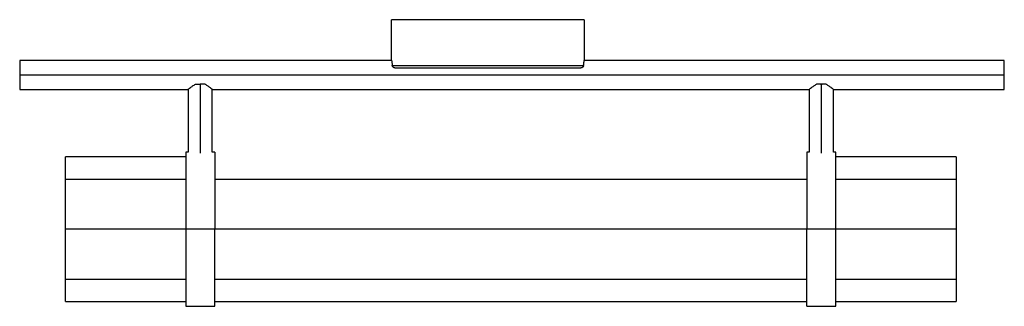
# Paper-space layout '_Izquierda' of a CAD drawing. Header units: millimetres. Extents: x 544 to 953, y -147 to -28.
import ezdxf

# ---------------------------------------------------------------- set-up
doc = ezdxf.new("R2010")
doc.units = ezdxf.units.MM

psp = doc.layouts.new('_Izquierda')

# ---------------------------------------------------------------- linework, layer by layer
at = {"color": 7, "linetype": 'Continuous', "lineweight": 25}
for p, q in [((698.97, -44.92), (698.97, -28)), ((778.97, -28), (778.97, -44.92)), ((698.97, -44.92), (544.47, -44.92)), ((953.47, -44.92), (778.97, -44.92)), ((544.47, -50.92), (953.47, -50.92)), ((544.47, -56.92), (614.47, -56.92)), ((614.47, -56.92), (614.47, -83)), ((619.18, -54.79), (619.77, -54.79)), ((619.47, -54.79), (619.47, -83.39)), ((624.47, -56.92), (872.48, -56.92)), ((624.47, -83), (624.47, -56.92)), ((872.47, -56.92), (872.47, -83)), ((877.18, -54.79), (877.77, -54.79)), ((877.47, -83.39), (877.47, -54.79)), ((882.47, -56.92), (953.47, -56.92)), ((882.47, -83), (882.47, -56.92)), ((613.47, -85), (563.47, -85)), ((614.47, -83), (613.47, -83)), ((625.47, -83), (624.47, -83)), ((872.47, -83), (871.47, -83)), ((883.47, -83), (882.47, -83)), ((933.47, -85), (883.47, -85)), ((613.47, -94.33), (563.47, -94.33)), ((871.47, -94.33), (625.47, -94.33)), ((933.47, -94.33), (883.47, -94.33)), ((933.47, -115), (563.47, -115)), ((563.47, -135.67), (613.47, -135.67)), ((625.47, -135.67), (871.47, -135.67)), ((883.47, -135.67), (933.47, -135.67)), ((563.47, -145), (613.47, -145)), ((613.47, -147), (625.47, -147)), ((625.47, -145), (871.47, -145)), ((871.47, -147), (883.47, -147)), ((883.47, -145), (933.47, -145))]:
    psp.add_line(p, q, dxfattribs=at)
for points, knots in [([(778.97, -28), (778.97, -28), (778.72, -28), (777.69, -28), (776.93, -28), (774.93, -28), (773.69, -28), (770.78, -28), (769.11, -28), (765.41, -28), (763.37, -28), (759.02, -28), (756.7, -28), (751.86, -28), (749.34, -28), (744.21, -28), (741.59, -28), (736.35, -28), (733.74, -28), (728.6, -28), (726.08, -28), (721.25, -28), (718.93, -28), (714.57, -28), (712.54, -28), (708.84, -28), (707.17, -28), (704.26, -28), (703.02, -28), (701.02, -28), (700.25, -28), (699.23, -28), (698.97, -28), (698.97, -28)], [0, 0, 0, 0, 0.0625, 0.0625, 0.125, 0.125, 0.1875, 0.1875, 0.25, 0.25, 0.3125, 0.3125, 0.375, 0.375, 0.4375, 0.4375, 0.5, 0.5, 0.5625, 0.5625, 0.625, 0.625, 0.6875, 0.6875, 0.75, 0.75, 0.8125, 0.8125, 0.875, 0.875, 0.9375, 0.9375, 1, 1, 1, 1]), ([(544.47, -44.92), (544.47, -44.92), (544.47, -45.08), (544.47, -45.68), (544.47, -46.12), (544.47, -47.23), (544.47, -47.9), (544.47, -49.35), (544.47, -50.14), (544.47, -50.92)], [0, 0, 0, 0, 0.25, 0.25, 0.5, 0.5, 0.75, 0.75, 1, 1, 1, 1]), ([(698.97, -44.92), (698.97, -44.92), (698.97, -44.92), (698.98, -44.94), (698.98, -44.95), (698.98, -44.98), (698.99, -45.02), (699, -45.09), (699.02, -45.22), (699.05, -45.46), (699.09, -45.76), (699.13, -46.07), (699.17, -46.39), (699.2, -46.68), (699.22, -46.89), (699.23, -47)], [0, 0, 0, 0, 0.041789, 0.083475, 0.125113, 0.166756, 0.208458, 0.250272, 0.375284, 0.500395, 0.62494, 0.749555, 0.83312, 0.91646, 1, 1, 1, 1]), ([(778.71, -47), (778.72, -46.94), (778.73, -46.81), (778.75, -46.62), (778.77, -46.45), (778.79, -46.28), (778.82, -46.04), (778.86, -45.76), (778.9, -45.46), (778.93, -45.22), (778.95, -45.07), (778.96, -44.98), (778.97, -44.93), (778.97, -44.92), (778.97, -44.92)], [0, 0, 0, 0, 0.050016, 0.099902, 0.149748, 0.199645, 0.249685, 0.37482, 0.499904, 0.625249, 0.750514, 0.833763, 0.916783, 1, 1, 1, 1]), ([(953.47, -50.92), (953.47, -50.14), (953.47, -49.35), (953.47, -47.9), (953.47, -47.23), (953.47, -46.12), (953.47, -45.68), (953.47, -45.08), (953.47, -44.92), (953.47, -44.92)], [0, 0, 0, 0, 0.25, 0.25, 0.5, 0.5, 0.75, 0.75, 1, 1, 1, 1]), ([(700.33, -48), (700.3, -48), (700.24, -48), (700.15, -47.99), (700.06, -47.97), (699.98, -47.94), (699.85, -47.89), (699.7, -47.81), (699.54, -47.67), (699.41, -47.51), (699.32, -47.35), (699.26, -47.17), (699.24, -47.06), (699.23, -47)], [0, 0, 0, 0, 0.049628, 0.098997, 0.148579, 0.198838, 0.250223, 0.373172, 0.499984, 0.62286, 0.749931, 0.87317, 1, 1, 1, 1]), ([(699.23, -47), (699.51, -47), (700, -47), (701.42, -47), (702.34, -47), (704.57, -47), (705.89, -47), (708.87, -47), (710.53, -47), (714.15, -47), (716.11, -47), (720.26, -47), (722.45, -47), (726.99, -47), (729.34, -47), (734.12, -47), (736.54, -47), (741.4, -47), (743.83, -47), (748.61, -47), (750.95, -47), (755.49, -47), (757.68, -47), (761.83, -47), (763.79, -47), (767.42, -47), (769.08, -47), (772.06, -47), (773.37, -47), (775.61, -47), (776.53, -47), (777.94, -47), (778.44, -47), (778.71, -47)], [0, 0, 0, 0, 0.0625, 0.0625, 0.125, 0.125, 0.1875, 0.1875, 0.25, 0.25, 0.3125, 0.3125, 0.375, 0.375, 0.4375, 0.4375, 0.5, 0.5, 0.5625, 0.5625, 0.625, 0.625, 0.6875, 0.6875, 0.75, 0.75, 0.8125, 0.8125, 0.875, 0.875, 0.9375, 0.9375, 1, 1, 1, 1]), ([(700.33, -48), (700.64, -48), (701.16, -48), (702.6, -48), (703.53, -48), (705.74, -48), (707.03, -48), (709.94, -48), (711.56, -48), (715.07, -48), (716.97, -48), (720.98, -48), (723.09, -48), (727.46, -48), (729.71, -48), (734.31, -48), (736.64, -48), (741.31, -48), (743.64, -48), (748.23, -48), (750.49, -48), (754.86, -48), (756.97, -48), (760.98, -48), (762.87, -48), (766.39, -48), (768.01, -48), (770.92, -48), (772.21, -48), (774.42, -48), (775.34, -48), (776.78, -48), (777.31, -48), (777.62, -48)], [0, 0, 0, 0, 0.0625, 0.0625, 0.125, 0.125, 0.1875, 0.1875, 0.25, 0.25, 0.3125, 0.3125, 0.375, 0.375, 0.4375, 0.4375, 0.5, 0.5, 0.5625, 0.5625, 0.625, 0.625, 0.6875, 0.6875, 0.75, 0.75, 0.8125, 0.8125, 0.875, 0.875, 0.9375, 0.9375, 1, 1, 1, 1]), ([(778.71, -47), (778.71, -47.03), (778.7, -47.09), (778.68, -47.17), (778.66, -47.26), (778.61, -47.37), (778.53, -47.51), (778.4, -47.67), (778.25, -47.8), (778.08, -47.9), (777.92, -47.96), (777.77, -47.99), (777.67, -48), (777.62, -48)], [0, 0, 0, 0, 0.063914, 0.126644, 0.188484, 0.249744, 0.376855, 0.499821, 0.626464, 0.749306, 0.834459, 0.917302, 1, 1, 1, 1]), ([(544.47, -50.92), (544.47, -51.71), (544.47, -52.49), (544.47, -53.94), (544.47, -54.61), (544.47, -55.72), (544.47, -56.16), (544.47, -56.77), (544.47, -56.92), (544.47, -56.92)], [0, 0, 0, 0, 0.25, 0.25, 0.5, 0.5, 0.75, 0.75, 1, 1, 1, 1]), ([(953.47, -56.92), (953.47, -56.92), (953.47, -56.77), (953.47, -56.16), (953.47, -55.72), (953.47, -54.61), (953.47, -53.94), (953.47, -52.49), (953.47, -51.71), (953.47, -50.92)], [0, 0, 0, 0, 0.25, 0.25, 0.5, 0.5, 0.75, 0.75, 1, 1, 1, 1]), ([(614.47, -56.92), (614.47, -56.92), (614.39, -56.99), (614.68, -56.75), (615.31, -56.25), (616.27, -55.51), (617.09, -55.03), (617.5, -54.79)], [0, 0, 0, 0, 0.0000362, 0.2493388, 0.4995372, 0.7493717, 1, 1, 1, 1]), ([(617.5, -54.79), (617.56, -54.79), (617.69, -54.79), (617.88, -54.79), (618.07, -54.79), (618.27, -54.79), (618.51, -54.79), (618.8, -54.79), (619.13, -54.79), (619.36, -54.79), (619.47, -54.79)], [0, 0, 0, 0, 0.100128, 0.200029, 0.29987, 0.399815, 0.50003, 0.666754, 0.833155, 1, 1, 1, 1]), ([(621.45, -54.79), (621.85, -55.03), (622.67, -55.5), (623.63, -56.24), (624.26, -56.74), (624.55, -56.98), (624.47, -56.92), (624.47, -56.92)], [0, 0, 0, 0, 0.2488951, 0.4979516, 0.7468261, 0.9959903, 1, 1, 1, 1]), ([(872.48, -56.92), (872.48, -56.92), (872.4, -56.98), (872.69, -56.74), (873.32, -56.24), (874.27, -55.5), (875.09, -55.03), (875.5, -54.79)], [0, 0, 0, 0, 0.00401, 0.253174, 0.502048, 0.751105, 1, 1, 1, 1]), ([(879.45, -54.79), (879.86, -55.03), (880.68, -55.51), (881.63, -56.25), (882.27, -56.75), (882.55, -56.99), (882.47, -56.92), (882.47, -56.92)], [0, 0, 0, 0, 0.250628, 0.500463, 0.750661, 0.999964, 1, 1, 1, 1]), ([(563.47, -94.33), (563.47, -94.01), (563.47, -92.98), (563.47, -91.36), (563.47, -89.54), (563.47, -87.96), (563.47, -86.67), (563.47, -85.72), (563.47, -85.11), (563.47, -85.04), (563.47, -85)], [0, 0, 0, 0, 0.062924, 0.196792, 0.33066, 0.464528, 0.598396, 0.732264, 0.866132, 1, 1, 1, 1]), ([(613.47, -83), (613.47, -83), (613.47, -83.21), (613.47, -84.02), (613.47, -84.63), (613.47, -86.24), (613.47, -87.23), (613.47, -89.56), (613.47, -90.89), (613.47, -93.85), (613.47, -95.48), (613.47, -98.96), (613.47, -100.82), (613.47, -104.69), (613.47, -106.7), (613.47, -110.81), (613.47, -112.91), (613.47, -115)], [0, 0, 0, 0, 0.125, 0.125, 0.25, 0.25, 0.375, 0.375, 0.5, 0.5, 0.625, 0.625, 0.75, 0.75, 0.875, 0.875, 1, 1, 1, 1]), ([(625.47, -83), (625.47, -83), (625.47, -83), (625.47, -83.02), (625.47, -83.04), (625.47, -83.08), (625.47, -83.13), (625.47, -83.18), (625.47, -83.25), (625.47, -83.32), (625.47, -83.41), (625.47, -83.51), (625.47, -83.77), (625.47, -84.33), (625.47, -85.39), (625.47, -86.73), (625.47, -88.35), (625.47, -90.22), (625.47, -92.34), (625.47, -94.67), (625.47, -97.19), (625.47, -99.89), (625.47, -102.73), (625.47, -105.7), (625.47, -108.07), (625.47, -109.79), (625.47, -110.82), (625.47, -111.86), (625.47, -112.91), (625.47, -113.95), (625.47, -114.65), (625.47, -115)], [0, 0, 0, 0, 0.011392, 0.022769, 0.034133, 0.045489, 0.056839, 0.068188, 0.079539, 0.090895, 0.102262, 0.113641, 0.125037, 0.187526, 0.250025, 0.312514, 0.375014, 0.437503, 0.500002, 0.562491, 0.62499, 0.687479, 0.749979, 0.812468, 0.874967, 0.895842, 0.916672, 0.937481, 0.95829, 0.979122, 1, 1, 1, 1]), ([(871.47, -83), (871.47, -83), (871.47, -83.21), (871.47, -84.02), (871.47, -84.63), (871.47, -86.24), (871.47, -87.23), (871.47, -89.56), (871.47, -90.89), (871.47, -93.85), (871.47, -95.48), (871.47, -98.96), (871.47, -100.82), (871.47, -104.69), (871.47, -106.7), (871.47, -110.81), (871.47, -112.91), (871.47, -115)], [0, 0, 0, 0, 0.125, 0.125, 0.25, 0.25, 0.375, 0.375, 0.5, 0.5, 0.625, 0.625, 0.75, 0.75, 0.875, 0.875, 1, 1, 1, 1]), ([(883.47, -115), (883.47, -112.91), (883.47, -110.81), (883.47, -106.7), (883.47, -104.69), (883.47, -100.82), (883.47, -98.96), (883.47, -95.48), (883.47, -93.85), (883.47, -90.89), (883.47, -89.56), (883.47, -87.23), (883.47, -86.24), (883.47, -84.63), (883.47, -84.02), (883.47, -83.21), (883.47, -83), (883.47, -83)], [0, 0, 0, 0, 0.125, 0.125, 0.25, 0.25, 0.375, 0.375, 0.5, 0.5, 0.625, 0.625, 0.75, 0.75, 0.875, 0.875, 1, 1, 1, 1]), ([(933.47, -85), (933.47, -85.04), (933.47, -85.11), (933.47, -85.72), (933.47, -86.67), (933.47, -87.96), (933.47, -89.54), (933.47, -91.36), (933.47, -92.98), (933.47, -94.01), (933.47, -94.33)], [0, 0, 0, 0, 0.133868, 0.267736, 0.401604, 0.535472, 0.66934, 0.803208, 0.937076, 1, 1, 1, 1]), ([(563.47, -115), (563.47, -114.57), (563.47, -113.71), (563.47, -112.05), (563.47, -110.2), (563.47, -108.18), (563.47, -106.07), (563.47, -103.95), (563.47, -101.9), (563.47, -99.97), (563.47, -98.24), (563.47, -96.76), (563.47, -95.6), (563.47, -94.79), (563.47, -94.37), (563.47, -94.38), (563.47, -94.38)], [0, 0, 0, 0, 0.073444, 0.146887, 0.220331, 0.293774, 0.367218, 0.440661, 0.514105, 0.587549, 0.660992, 0.734436, 0.807879, 0.881323, 0.954767, 1, 1, 1, 1]), ([(933.47, -94.38), (933.47, -94.38), (933.47, -94.37), (933.47, -94.79), (933.47, -95.6), (933.47, -96.76), (933.47, -98.24), (933.47, -99.97), (933.47, -101.9), (933.47, -103.95), (933.47, -106.07), (933.47, -108.18), (933.47, -110.2), (933.47, -112.05), (933.47, -113.71), (933.47, -114.57), (933.47, -115)], [0, 0, 0, 0, 0.045233, 0.118677, 0.192121, 0.265564, 0.339008, 0.412451, 0.485895, 0.559339, 0.632782, 0.706226, 0.779669, 0.853113, 0.926556, 1, 1, 1, 1]), ([(563.47, -135.62), (563.47, -135.62), (563.47, -135.63), (563.47, -135.21), (563.47, -134.4), (563.47, -133.24), (563.47, -131.76), (563.47, -130.03), (563.47, -128.1), (563.47, -126.05), (563.47, -123.93), (563.47, -121.82), (563.47, -119.8), (563.47, -117.95), (563.47, -116.29), (563.47, -115.43), (563.47, -115)], [0, 0, 0, 0, 0.0452334, 0.118677, 0.1921206, 0.2655642, 0.3390078, 0.4124513, 0.4858949, 0.5593385, 0.6327821, 0.7062257, 0.7796693, 0.8531128, 0.9265564, 1, 1, 1, 1]), ([(613.47, -115), (613.47, -117.09), (613.47, -119.19), (613.47, -123.3), (613.47, -125.31), (613.47, -129.18), (613.47, -131.04), (613.47, -134.52), (613.47, -136.15), (613.47, -139.11), (613.47, -140.44), (613.47, -142.77), (613.47, -143.76), (613.47, -145.37), (613.47, -145.98), (613.47, -146.79), (613.47, -147), (613.47, -147)], [0, 0, 0, 0, 0.125, 0.125, 0.25, 0.25, 0.375, 0.375, 0.5, 0.5, 0.625, 0.625, 0.75, 0.75, 0.875, 0.875, 1, 1, 1, 1]), ([(625.47, -147), (625.47, -147), (625.47, -146.79), (625.47, -145.98), (625.47, -145.37), (625.47, -143.76), (625.47, -142.77), (625.47, -140.44), (625.47, -139.11), (625.47, -136.15), (625.47, -134.52), (625.47, -131.04), (625.47, -129.18), (625.47, -125.31), (625.47, -123.3), (625.47, -119.19), (625.47, -117.09), (625.47, -115)], [0, 0, 0, 0, 0.125, 0.125, 0.25, 0.25, 0.375, 0.375, 0.5, 0.5, 0.625, 0.625, 0.75, 0.75, 0.875, 0.875, 1, 1, 1, 1]), ([(871.47, -147), (871.47, -147), (871.47, -147), (871.47, -146.98), (871.47, -146.96), (871.47, -146.92), (871.47, -146.87), (871.47, -146.82), (871.47, -146.75), (871.47, -146.68), (871.47, -146.59), (871.47, -146.49), (871.47, -146.23), (871.47, -145.67), (871.47, -144.61), (871.47, -143.27), (871.47, -141.65), (871.47, -139.78), (871.47, -137.66), (871.47, -135.33), (871.47, -132.81), (871.47, -130.11), (871.47, -127.27), (871.47, -124.3), (871.47, -121.93), (871.47, -120.21), (871.47, -119.18), (871.47, -118.14), (871.47, -117.09), (871.47, -116.05), (871.47, -115.35), (871.47, -115)], [0, 0, 0, 0, 0.011393, 0.022769, 0.034133, 0.045489, 0.056839, 0.068188, 0.079539, 0.090896, 0.102262, 0.113641, 0.125037, 0.187526, 0.250025, 0.312514, 0.375014, 0.437503, 0.500002, 0.562491, 0.62499, 0.687479, 0.749979, 0.812468, 0.874967, 0.895842, 0.916672, 0.937481, 0.95829, 0.979122, 1, 1, 1, 1]), ([(883.47, -147), (883.47, -147), (883.47, -146.79), (883.47, -145.98), (883.47, -145.37), (883.47, -143.76), (883.47, -142.77), (883.47, -140.44), (883.47, -139.11), (883.47, -136.15), (883.47, -134.52), (883.47, -131.04), (883.47, -129.18), (883.47, -125.31), (883.47, -123.3), (883.47, -119.19), (883.47, -117.09), (883.47, -115)], [0, 0, 0, 0, 0.125, 0.125, 0.25, 0.25, 0.375, 0.375, 0.5, 0.5, 0.625, 0.625, 0.75, 0.75, 0.875, 0.875, 1, 1, 1, 1]), ([(933.47, -115), (933.47, -115.43), (933.47, -116.29), (933.47, -117.95), (933.47, -119.8), (933.47, -121.82), (933.47, -123.93), (933.47, -126.05), (933.47, -128.1), (933.47, -130.03), (933.47, -131.76), (933.47, -133.24), (933.47, -134.4), (933.47, -135.21), (933.47, -135.63), (933.47, -135.62), (933.47, -135.62)], [0, 0, 0, 0, 0.0734436, 0.1468872, 0.2203307, 0.2937743, 0.3672179, 0.4406615, 0.5141051, 0.5875487, 0.6609922, 0.7344358, 0.8078794, 0.881323, 0.9547666, 1, 1, 1, 1]), ([(563.47, -145), (563.47, -144.96), (563.47, -144.89), (563.47, -144.28), (563.47, -143.33), (563.47, -142.04), (563.47, -140.46), (563.47, -138.64), (563.47, -137.02), (563.47, -135.99), (563.47, -135.67)], [0, 0, 0, 0, 0.133868, 0.267736, 0.401604, 0.535472, 0.66934, 0.803208, 0.937076, 1, 1, 1, 1]), ([(933.47, -135.67), (933.47, -135.99), (933.47, -137.02), (933.47, -138.64), (933.47, -140.46), (933.47, -142.04), (933.47, -143.33), (933.47, -144.28), (933.47, -144.89), (933.47, -144.96), (933.47, -145)], [0, 0, 0, 0, 0.062924, 0.196792, 0.33066, 0.464528, 0.598396, 0.732264, 0.866132, 1, 1, 1, 1])]:
    psp.add_open_spline(points, degree=3, knots=knots, dxfattribs=at)
for points in [[(621.45, -54.79), (620.83, -54.79), (620.15, -54.79), (619.47, -54.79)], [(877.47, -54.79), (876.8, -54.79), (876.12, -54.79), (875.5, -54.79)], [(879.45, -54.79), (878.83, -54.79), (878.15, -54.79), (877.47, -54.79)]]:
    psp.add_open_spline(points, degree=3, dxfattribs=at)

doc.saveas('drawing.dxf')
